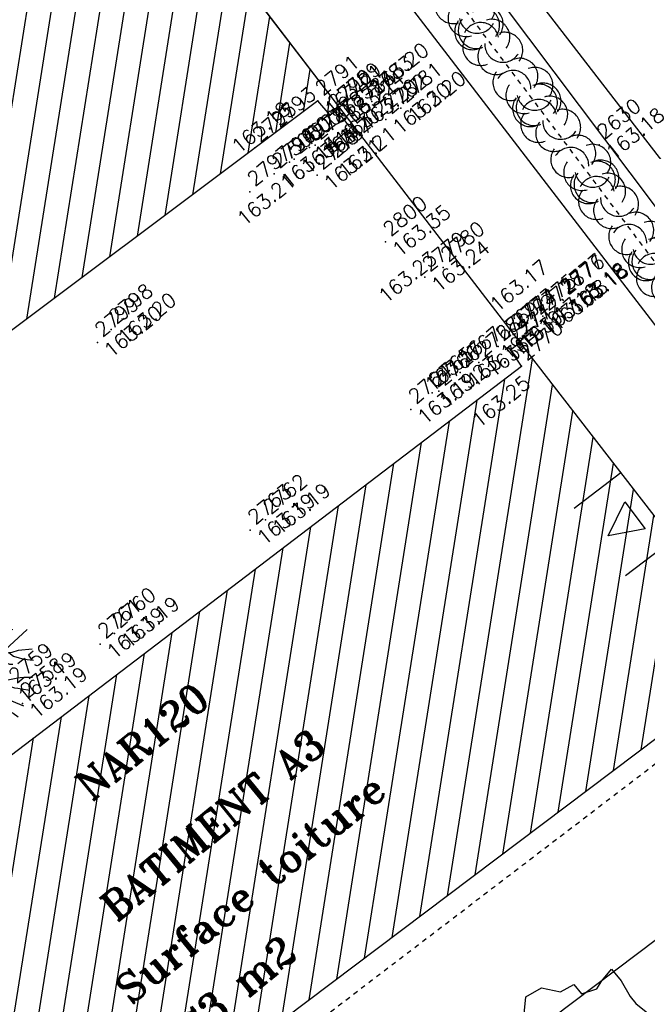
# Model space of a CAD drawing. Header units: feet. Extents: x 529188 to 529675, y 139816 to 140273.
# Tile 56 of 118: x 529431 to 529444, y 140042 to 140063. Entities that reach past the tile are written whole.
import ezdxf
from ezdxf.enums import TextEntityAlignment as Align

# ---------------------------------------------------------------- set-up
doc = ezdxf.new("R2010")
doc.units = ezdxf.units.FT
doc.header["$LTSCALE"] = 2
doc.header["$MEASUREMENT"] = 0
doc.header["$PDSIZE"] = 0.1
doc.linetypes.add('CACHE', pattern=[0.375, 0.25, -0.125])
doc.linetypes.add('CACHEX2', pattern=[0.75, 0.5, -0.25])
doc.layers.get('0').update_dxf_attribs({"linetype": 'CONTINUOUS'})
for name, color, linetype in [('ARBRES', 70, 'CONTINUOUS'), ('BATI', 10, 'CONTINUOUS'), ('BATI-HACHURES', 30, 'CONTINUOUS'), ('BORD_TOIT', 244, 'CACHE'), ('BORDURETTE', 20, 'CONTINUOUS'), ('HAIE', 80, 'CACHEX2'), ('Numéro Bâtiment', 5, 'CONTINUOUS'), ('PORTES', 14, 'CONTINUOUS'), ('TEXTES', 150, 'CONTINUOUS'), ('TOPOALT', 3, 'CONTINUOUS'), ('TOPOJIS', 7, 'CONTINUOUS'), ('TOPOJIS-GELE', 7, 'CONTINUOUS'), ('TOPOMAT', 142, 'CONTINUOUS')]:
    doc.layers.add(name, color=color, linetype=linetype)
doc.styles.add('ROMANT', font='ROMANT.SHX')
doc.styles.get("Standard").update_dxf_attribs({"font": 'ROMANS.SHX'})

# ---------------------------------------------------------------- blocks, each defined once
blk = doc.blocks.new('TCPOINT')
at = {"color": 0}
blk.add_point((0, 0), dxfattribs=at)
at = {"layer": 'TOPOALT'}
blk.add_attdef('ALT', text='', height=0.3, dxfattribs=at).set_placement((0.1, -0.1), align=Align.TOP_LEFT)
at = {"layer": 'TOPOMAT'}
blk.add_attdef('MAT', (0.1, 0.1), '', height=0.3, dxfattribs=at)
blk = doc.blocks.new('190')
for p, q in [((0.052, 0), (-0.052, 0)), ((0, -0.052), (0, 0.052))]:
    blk.add_line(p, q)
for points in [[(-0.084, 0.235), (-0.076, 0.245), (-0.062, 0.33), (-0.074, 0.466), (-0.144, 0.639), (-0.44, 1.229), (-0.646, 1.539), (-0.688, 1.589), (-0.738, 1.896)], [(-0.619, 1.938), (-0.559, 1.732), (-0.46, 1.523), (-0.354, 1.285), (-0.291, 1.169), (-0.206, 1.053), (-0.142, 0.946), (-0.07, 0.952), (-0.02, 0.98), (0.016, 1.059), (0.061, 1.245), (0.098, 1.367), (0.171, 1.51), (0.208, 1.653), (0.282, 1.81), (0.336, 2.007)], [(-0.329, 1.239), (-0.245, 1.528), (-0.28, 2.015)], [(-0.09, 2.033), (-0.007, 1.626), (0.102, 1.375)], [(0.437, 0.574), (0.37, 0.496), (0.276, 0.425), (0.182, 0.369), (0.097, 0.362), (0.039, 0.398), (-0.01, 0.492), (-0.038, 0.629), (-0.043, 0.765), (-0.014, 0.901), (0.002, 1.001), (0.132, 1.122), (0.27, 1.286), (0.378, 1.415), (0.51, 1.6), (0.67, 1.921)], [(0.405, 1.994), (0.376, 1.859), (0.388, 1.766), (0.396, 1.687), (0.438, 1.6), (0.48, 1.557), (0.566, 1.542), (0.639, 1.591), (0.746, 1.669), (0.873, 1.838)], [(-0.144, 0.639), (-0.647, 0.843), (-0.975, 1.17), (-1.062, 1.55), (-1.169, 1.665)], [(-0.44, 1.229), (-0.82, 1.291), (-0.941, 1.636), (-0.968, 1.79)], [(0.686, 0.829), (0.676, 0.931), (0.713, 1.067), (0.728, 1.196), (0.773, 1.303), (0.838, 1.425), (0.926, 1.625), (1.021, 1.76)], [(0.711, 1.062), (0.821, 1.152), (0.894, 1.223), (0.995, 1.308), (1.082, 1.401), (1.24, 1.613)], [(-1.176, 0.542), (-1.281, 0.892), (-1.358, 1.058), (-1.428, 1.273), (-1.465, 1.412)], [(-0.975, 1.17), (-1.217, 1.309)], [(0.132, 1.122), (0.476, 1.119), (0.579, 1.291)], [(1.723, 0.836), (1.536, 0.765), (1.37, 0.702), (1.204, 0.625), (1.038, 0.576), (0.888, 0.52), (0.686, 0.464), (0.578, 0.437), (0.47, 0.423), (0.428, 0.452), (0.413, 0.495), (0.421, 0.545), (0.45, 0.595), (0.515, 0.666), (0.603, 0.759), (0.675, 0.816), (0.747, 0.901), (0.855, 0.994), (0.993, 1.144), (1.109, 1.257), (1.182, 1.336), (1.239, 1.392)], [(0.655, 0.801), (0.898, 0.871), (1.071, 0.985), (1.258, 1.07), (1.587, 1.273)], [(-1.807, 0.935), (-1.668, 0.889), (-1.462, 0.758), (-1.27, 0.62), (-1.148, 0.519), (-0.835, 0.351), (-0.435, 0.198), (-0.292, 0.167), (-0.199, 0.188), (-0.161, 0.191)], [(-0.647, 0.843), (-1.01, 0.877)], [(-0.396, 0.741), (-0.492, 0.981)], [(-0.435, 0.198), (-0.613, 0.549), (-0.837, 0.756), (-1.044, 0.791)], [(-0.613, 0.549), (-0.561, 0.687)], [(-1.963, 0.534), (-1.722, 0.466), (-1.45, 0.442), (-1.157, 0.397), (-0.957, 0.331), (-0.679, 0.22), (-0.472, 0.112), (-0.329, 0.06), (-0.249, 0.019)], [(1.739, -0.191), (1.585, -0.153), (1.326, -0.13), (0.983, -0.076), (0.782, -0.017), (0.653, 0.034), (0.56, 0.071), (0.504, 0.136), (0.497, 0.207), (0.526, 0.272), (0.584, 0.329), (0.678, 0.357), (0.778, 0.377), (0.872, 0.391), (0.994, 0.405), (1.13, 0.41), (1.252, 0.416), (1.374, 0.423), (1.489, 0.429), (1.633, 0.413), (1.798, 0.389), (1.999, 0.38)], [(-1.117, -0.371), (-1.319, -0.081), (-1.419, -0.002), (-1.525, 0.064), (-1.618, 0.137), (-1.796, 0.23), (-2.008, 0.328)], [(-0.472, 0.112), (-1.148, 0.135), (-1.39, 0.239)], [(-0.677, -0.381), (-0.803, -0.141), (-1.062, 0.014)], [(0.239, 0.074), (0.295, 0.074), (0.388, 0.051), (0.459, 0.029), (0.546, -0.015), (0.602, -0.073), (0.645, -0.145), (0.679, -0.217), (0.715, -0.282), (0.758, -0.347), (0.814, -0.42), (0.857, -0.485), (0.906, -0.571), (0.934, -0.636), (0.992, -0.708), (1.041, -0.781), (1.083, -0.86), (1.154, -0.918), (1.19, -0.976), (1.24, -1.019)], [(-0.168, -0.185), (-0.174, -0.214), (-0.224, -0.285), (-0.283, -0.356), (-0.362, -0.391), (-0.491, -0.383), (-0.677, -0.381), (-0.856, -0.393), (-1.143, -0.369), (-1.428, -0.274), (-1.621, -0.158), (-1.842, -0.076), (-2.034, -0.032)], [(-1.8, -0.948), (-1.67, -0.837), (-1.445, -0.632), (-1.264, -0.397), (-1.472, -0.374), (-1.679, -0.329), (-1.851, -0.227), (-2.029, -0.149)], [(-0.803, -0.141), (-0.975, -0.193)], [(0.622, -0.106), (0.681, -0.045), (0.731, -0.045), (0.832, -0.09), (0.889, -0.14), (0.953, -0.177), (1.017, -0.228), (1.074, -0.257), (1.131, -0.314), (1.174, -0.373), (1.202, -0.423), (1.238, -0.459), (1.294, -0.524)], [(1.46, -0.389), (1.367, -0.367), (1.282, -0.337), (1.21, -0.308), (1.109, -0.286), (1.053, -0.25), (1.038, -0.206), (1.039, -0.156), (1.077, -0.091)], [(1.368, -0.134), (1.384, -0.181), (1.44, -0.239), (1.468, -0.289), (1.526, -0.34), (1.582, -0.383), (1.64, -0.406), (1.698, -0.465)], [(-1.264, -0.397), (-0.985, -0.428), (-0.699, -0.452), (-0.542, -0.475), (-0.434, -0.512), (-0.378, -0.534), (-0.328, -0.584), (-0.271, -0.671), (-0.25, -0.757), (-0.288, -0.878), (-0.302, -1.008), (-0.319, -1.208), (-0.349, -1.379), (-0.43, -1.515), (-0.459, -1.601), (-0.565, -1.955)], [(0.787, -1.087), (0.644, -0.934), (0.545, -0.862), (0.459, -0.775), (0.332, -0.602), (0.261, -0.472), (0.212, -0.378), (0.163, -0.27), (0.127, -0.215)], [(-1.953, -0.569), (-1.767, -0.571), (-1.575, -0.61), (-1.443, -0.63)], [(-0.699, -0.452), (-1.01, -0.589), (-1.304, -0.796)], [(-0.219, -2.023), (-0.23, -1.674), (-0.249, -1.357), (-0.195, -0.963), (-0.143, -0.748), (-0.048, -0.549), (0.025, -0.441), (0.075, -0.413), (0.133, -0.435), (0.182, -0.5), (0.245, -0.615), (0.331, -0.709), (0.409, -0.818), (0.479, -0.912), (0.507, -0.976), (0.543, -1.042), (0.543, -1.107), (0.535, -1.163), (0.52, -1.235), (0.526, -1.35), (0.533, -1.451), (0.546, -1.551), (0.559, -1.651), (0.572, -1.745), (0.601, -1.81), (0.632, -1.934)], [(-0.048, -0.549), (0.199, -1.021), (0.182, -1.297)], [(0.859, -0.488), (1, -0.579), (1.114, -0.659), (1.27, -0.746), (1.385, -0.819), (1.513, -0.87), (1.754, -1.032)], [(0.245, -0.615), (0.406, -1.09), (0.268, -1.418), (0.406, -1.625), (0.493, -1.832)], [(1.183, -0.698), (1.926, -0.657)], [(1.328, -0.783), (1.356, -0.905), (1.426, -1.006), (1.483, -1.085), (1.622, -1.229)], [(-0.288, -0.878), (-0.682, -0.848), (-1.01, -1.004), (-1.338, -0.917)], [(-1.01, -1.004), (-1.027, -1.09)], [(-0.195, -0.963), (0.026, -1.435), (-0.077, -1.849), (-0.043, -1.935)], [(-1.662, -1.174), (-1.593, -1.125), (-1.479, -1.119), (-1.371, -1.134), (-1.257, -1.171), (-1.143, -1.222), (-1.093, -1.259), (-1.036, -1.338), (-1.009, -1.445), (-1.003, -1.524), (-0.996, -1.624), (-1.016, -1.763)], [(-0.316, -1.172), (-0.62, -1.148), (-0.835, -1.16), (-1.05, -1.229), (-1.201, -1.3), (-1.382, -1.493)], [(0.863, -1.843), (0.739, -1.603), (0.698, -1.452), (0.669, -1.345), (0.635, -1.243), (0.62, -1.208), (0.534, -1.169)], [(0.625, -1.219), (0.628, -1.193), (0.649, -1.171), (0.692, -1.193), (0.772, -1.223), (0.828, -1.26), (0.893, -1.317), (0.956, -1.426), (1.005, -1.476), (1.056, -1.534), (1.17, -1.665)], [(0.763, -1.219), (0.786, -1.151), (0.765, -1.087), (0.808, -1.087), (0.844, -1.116), (0.901, -1.174), (0.987, -1.225), (1.108, -1.291), (1.18, -1.334), (1.251, -1.378), (1.386, -1.49)], [(0.026, -1.435), (0.32, -1.625), (0.355, -1.78)], [(0.173, -1.53), (0.13, -1.832)]]:
    blk.add_lwpolyline(points)
blk.add_circle((0, 0), 0.25)
blk = doc.blocks.new('189')
h = blk.add_hatch()
h.set_pattern_fill('ANSI31', color=256, scale=0.2, style=0)
h.set_pattern_definition([(45, (-527485.07046, -148351.732363), (-0.0176776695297, 0.0176776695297), [])])
edge = h.paths.add_edge_path()
edge.add_arc((0, 0), 0.1, 0, 360)
for p, q in [((-0.311, 1.681), (-0.062, 1.93)), ((-0.062, 1.93), (0.311, 1.868)), ((0.311, 1.868), (0.56, 1.557)), ((-0.685, 1.557), (-0.56, 1.806)), ((-0.56, 1.806), (-0.311, 1.681)), ((-0.747, 1.37), (-0.685, 1.557)), ((0.56, 1.557), (0.872, 1.494)), ((0.872, 1.494), (0.872, 1.245)), ((-0.996, 1.308), (-0.747, 1.37)), ((-0.996, 1.121), (-0.996, 1.308)), ((0.872, 1.245), (1.183, 1.121)), ((1.37, 1.183), (1.681, 1.245)), ((1.681, 1.245), (1.681, 0.934)), ((-1.432, 0.934), (-1.183, 1.121)), ((-1.183, 1.121), (-0.996, 1.121)), ((1.183, 1.121), (1.37, 1.183)), ((-1.744, 0.934), (-1.432, 0.934)), ((-1.619, 0.685), (-1.744, 0.934)), ((1.681, 0.934), (1.619, 0.56)), ((-1.744, 0.623), (-1.619, 0.685)), ((-1.744, 0.249), (-1.744, 0.623)), ((1.619, 0.56), (1.619, 0.374)), ((-1.744, 0), (-1.744, 0.249)), ((1.619, 0.374), (1.681, 0.062)), ((-1.93, -0.249), (-1.744, 0)), ((1.681, 0.062), (1.432, -0.062)), ((1.432, -0.062), (1.619, -0.374)), ((-1.806, -0.498), (-1.93, -0.249)), ((1.619, -0.374), (1.681, -0.623)), ((-1.619, -0.623), (-1.806, -0.498)), ((-1.681, -0.934), (-1.619, -0.623)), ((1.868, -0.747), (1.494, -1.059)), ((1.681, -0.623), (1.868, -0.747)), ((-1.494, -0.934), (-1.681, -0.934)), ((-1.121, -1.059), (-1.494, -0.934)), ((-1.245, -1.432), (-1.121, -1.059)), ((1.494, -1.059), (1.432, -1.37)), ((0.996, -1.245), (0.81, -1.557)), ((1.432, -1.37), (0.996, -1.245)), ((-1.121, -1.744), (-1.245, -1.432)), ((-0.685, -1.494), (-0.934, -1.681)), ((-0.311, -1.494), (-0.685, -1.494)), ((-0.187, -1.806), (-0.311, -1.494)), ((0.311, -1.557), (0.062, -1.806)), ((0.311, -1.806), (0.311, -1.557)), ((0.81, -1.557), (0.81, -1.806)), ((-0.934, -1.681), (-1.121, -1.744)), ((0.062, -1.806), (-0.187, -1.806)), ((0.81, -1.806), (0.311, -1.806))]:
    blk.add_line(p, q)
blk.add_circle((0, 0), 0.1)
blk = doc.blocks.new('HAIEBASE')
at = {"layer": 'HAIE'}
for centre, start, end in [((-0.223, 0.05), 14.988, 164.4142), ((0.002, 0.141), 14.988, 164.4142), ((0.227, 0.05), 14.988, 164.4142), ((0.078, 0.086), 243.6198, 27.2304), ((-0.147, -0.129), 50.5983, 200.0244), ((0.022, -0.064), 196.6108, 340.2213), ((-0.23, -0.099), 196.6108, 340.2213), ((0.223, -0.099), 196.6108, 340.2213)]:
    blk.add_arc(centre, 0.25, start, end, dxfattribs=at)
blk = doc.blocks.new('*X27')
at = {"color": 0}
for p, q in [((527495.856, 148357.822), (527495.871, 148357.837)), ((527495.856, 148357.787), (527495.895, 148357.825)), ((527495.856, 148357.752), (527495.918, 148357.813)), ((527495.856, 148357.716), (527495.942, 148357.802)), ((527495.856, 148357.681), (527495.965, 148357.79)), ((527495.856, 148357.645), (527495.989, 148357.778)), ((527495.856, 148357.61), (527496.013, 148357.766)), ((527495.856, 148357.575), (527496.036, 148357.754)), ((527495.856, 148357.539), (527496.06, 148357.743)), ((527495.856, 148357.504), (527496.083, 148357.731)), ((527495.856, 148357.469), (527496.107, 148357.719)), ((527495.878, 148357.455), (527496.13, 148357.707)), ((527495.949, 148357.49), (527496.154, 148357.695)), ((527496.02, 148357.526), (527496.178, 148357.684)), ((527496.09, 148357.561), (527496.201, 148357.672)), ((527496.161, 148357.597), (527496.225, 148357.66)), ((527496.232, 148357.632), (527496.248, 148357.648))]:
    blk.add_line(p, q, dxfattribs=at)
blk = doc.blocks.new('320')
for p, q in [((0, 0), (0, -0.7)), ((1, 0), (1, -0.7)), ((0.5, -0.572), (0.3, -0.172)), ((0.3, -0.172), (0.7, -0.172)), ((0.7, -0.172), (0.5, -0.572))]:
    blk.add_line(p, q)
at = {"rotation": 269.9999999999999}
blk.add_blockref('*X27', (-148357.144, 527495.685), dxfattribs=at)

msp = doc.modelspace()

# ---------------------------------------------------------------- hatches: boundary and pattern name
at = {"layer": 'BATI-HACHURES'}
h = msp.add_hatch(dxfattribs=at)
h.set_pattern_fill('ANSI31', color=256, scale=4, angle=36, style=0)
edge = h.paths.add_edge_path()
edge.add_line((529425.366, 140134.255), (529419.412, 140129.687))
edge.add_line((529419.412, 140129.687), (529419.683, 140129.302))
edge.add_line((529419.683, 140129.302), (529420.035, 140129.567))
edge.add_line((529420.035, 140129.567), (529420.974, 140128.321))
edge.add_line((529420.974, 140128.321), (529416.808, 140125.181))
edge.add_line((529416.808, 140125.181), (529419.868, 140121.129))
edge.add_line((529419.868, 140121.129), (529425.428, 140113.767))
edge.add_line((529425.428, 140113.767), (529421.899, 140111.038))
edge.add_line((529421.899, 140111.038), (529430.432, 140099.721))
edge.add_line((529430.432, 140099.721), (529433.779, 140102.25))
edge.add_line((529433.779, 140102.25), (529436.218, 140099.02))
edge.add_line((529436.218, 140099.02), (529436.509, 140099.24))
edge.add_line((529436.509, 140099.24), (529437.586, 140097.815))
edge.add_line((529437.586, 140097.815), (529437.019, 140097.348))
edge.add_line((529437.019, 140097.348), (529436.696, 140097.74))
edge.add_line((529436.696, 140097.74), (529434.63, 140096.178))
edge.add_line((529434.63, 140096.178), (529434.919, 140095.795))
edge.add_line((529434.919, 140095.795), (529434.329, 140095.348))
edge.add_line((529434.329, 140095.348), (529432.881, 140097.007))
edge.add_line((529432.881, 140097.007), (529425.028, 140091.094))
edge.add_line((529425.028, 140091.094), (529426.765, 140088.326))
edge.add_line((529426.765, 140088.326), (529427.152, 140087.53))
edge.add_line((529427.152, 140087.53), (529428.49, 140085.727))
edge.add_line((529428.49, 140085.727), (529429.494, 140084.795))
edge.add_line((529429.494, 140084.795), (529431.371, 140082.692))
edge.add_line((529431.371, 140082.692), (529439.216, 140088.61))
edge.add_line((529439.216, 140088.61), (529437.857, 140090.412))
edge.add_line((529437.857, 140090.412), (529438.643, 140091.015))
edge.add_line((529438.643, 140091.015), (529439.791, 140089.512))
edge.add_arc((529440.709, 140090.29), 1.204, 220.2595, 393.932)
edge.add_line((529441.708, 140090.962), (529440.548, 140092.475))
edge.add_line((529440.548, 140092.475), (529441.191, 140092.967))
edge.add_line((529441.191, 140092.967), (529466.702, 140059.23))
edge.add_line((529466.702, 140059.23), (529468.639, 140060.666))
edge.add_line((529468.639, 140060.666), (529474.943, 140052.226))
edge.add_line((529474.943, 140052.226), (529486.871, 140061.153))
edge.add_line((529486.871, 140061.153), (529486.466, 140061.693))
edge.add_line((529486.466, 140061.693), (529488.531, 140063.238))
edge.add_line((529488.531, 140063.238), (529488.941, 140062.691))
edge.add_line((529488.941, 140062.691), (529500.861, 140071.66))
edge.add_line((529500.861, 140071.66), (529497.23, 140076.506))
edge.add_line((529497.23, 140076.506), (529498.46, 140077.428))
edge.add_line((529498.46, 140077.428), (529498.862, 140076.887))
edge.add_line((529498.862, 140076.887), (529499.641, 140077.466))
edge.add_line((529499.641, 140077.466), (529499.514, 140077.639))
edge.add_line((529499.514, 140077.639), (529501.086, 140078.871))
edge.add_line((529501.086, 140078.871), (529497.717, 140083.382))
edge.add_line((529497.717, 140083.382), (529496.095, 140082.178))
edge.add_line((529496.095, 140082.178), (529495.962, 140082.341))
edge.add_line((529495.962, 140082.341), (529494.774, 140081.437))
edge.add_line((529494.774, 140081.437), (529494.006, 140082.458))
edge.add_line((529494.006, 140082.458), (529487.821, 140090.68))
edge.add_line((529487.821, 140090.68), (529473.05, 140079.579))
edge.add_line((529473.05, 140079.579), (529472.967, 140079.712))
edge.add_line((529472.967, 140079.712), (529470.57, 140077.835))
edge.add_line((529470.57, 140077.835), (529471.905, 140076.036))
edge.add_line((529471.905, 140076.036), (529470.385, 140074.887))
edge.add_line((529470.385, 140074.887), (529447.511, 140105.116))
edge.add_line((529447.511, 140105.116), (529447.994, 140105.505))
edge.add_line((529447.994, 140105.505), (529447.857, 140105.729))
edge.add_line((529447.857, 140105.729), (529447.579, 140105.525))
edge.add_line((529447.579, 140105.525), (529444.385, 140109.617))
edge.add_line((529444.385, 140109.617), (529446.459, 140111.192))
edge.add_line((529446.459, 140111.192), (529446.546, 140111.097))
edge.add_line((529446.546, 140111.097), (529446.74, 140111.259))
edge.add_line((529446.74, 140111.259), (529446.657, 140111.415))
edge.add_line((529446.657, 140111.415), (529446.55, 140111.339))
edge.add_line((529446.55, 140111.339), (529443.413, 140115.698))
edge.add_line((529443.413, 140115.698), (529443.202, 140115.533))
edge.add_line((529443.202, 140115.533), (529443.275, 140115.436))
edge.add_line((529443.275, 140115.436), (529441.217, 140113.894))
edge.add_line((529441.217, 140113.894), (529438.095, 140118.025))
edge.add_line((529438.095, 140118.025), (529438.389, 140118.239))
edge.add_line((529438.389, 140118.239), (529438.225, 140118.429))
edge.add_line((529438.225, 140118.429), (529437.731, 140118.074))
edge.add_line((529437.731, 140118.074), (529425.366, 140134.255))
h = msp.add_hatch(dxfattribs=at)
h.set_pattern_fill('ANSI31', color=256, scale=4, angle=36, style=0)
h.paths.add_polyline_path([(529414.274, 140053.905), (529415.956, 140055.17), (529416.154, 140054.936), (529432.21, 140067.102), (529431.964, 140067.421), (529432.158, 140067.56), (529437.317, 140060.816), (529437.128, 140060.664), (529436.868, 140060.958), (529420.731, 140048.87), (529420.968, 140048.553), (529419.305, 140047.292)])
h = msp.add_hatch(dxfattribs=at)
h.set_pattern_fill('ANSI31', color=256, scale=4, angle=36, style=0)
h.paths.add_polyline_path([(529446.303, 140049.183), (529446.077, 140049.013), (529445.907, 140049.239), (529429.837, 140037.137), (529429.977, 140036.951), (529428.362, 140035.732), (529423.25, 140042.316), (529424.88, 140043.55), (529425.057, 140043.236), (529441.102, 140055.45), (529440.871, 140055.793), (529441.061, 140055.946)])

# ---------------------------------------------------------------- linework, layer by layer
at = {"layer": 'BATI'}
msp.add_lwpolyline([(529414.274, 140053.905), (529415.956, 140055.17), (529416.154, 140054.936), (529432.21, 140067.102), (529431.964, 140067.421), (529432.15, 140067.554), (529437.317, 140060.816), (529437.128, 140060.664), (529436.868, 140060.958), (529420.731, 140048.87), (529420.968, 140048.553), (529419.305, 140047.292)], close=True, dxfattribs=at)
at = {"layer": 'BATI', "flags": 128}
for points in [[(529432.158, 140067.56), (529437.317, 140060.816)], [(529437.317, 140060.816), (529437.128, 140060.664), (529436.868, 140060.958), (529420.731, 140048.87), (529420.968, 140048.553), (529419.305, 140047.292)], [(529423.25, 140042.316), (529424.88, 140043.55), (529425.057, 140043.236), (529441.102, 140055.45), (529440.871, 140055.793), (529441.061, 140055.946)], [(529441.061, 140055.946), (529445.605, 140050.083)], [(529446.303, 140049.183), (529446.077, 140049.013), (529445.907, 140049.239), (529429.837, 140037.137), (529429.977, 140036.951), (529428.362, 140035.732)]]:
    msp.add_lwpolyline(points, dxfattribs=at)
at = {"layer": 'BORD_TOIT', "ltscale": 0.005, "flags": 128}
msp.add_lwpolyline([(529446.116, 140048.899), (529430.131, 140036.701)], dxfattribs=at)
at = {"layer": 'BORDURETTE', "flags": 128}
for points in [[(529462.534, 140060.774), (529450.335, 140051.545), (529435.293, 140071.015)], [(529434.889, 140070.714), (529449.705, 140051.022), (529448.577, 140050.194), (529433.558, 140069.738)], [(529437.317, 140060.816), (529441.061, 140055.946)], [(529449.165, 140047.516), (529422.086, 140027.112)]]:
    msp.add_lwpolyline(points, dxfattribs=at)
at = {"layer": 'HAIE', "ltscale": 0.005, "flags": 128}
msp.add_lwpolyline([(529449.141, 140050.608), (529434.334, 140070.293)], dxfattribs=at)

# ---------------------------------------------------------------- block references
at = {"layer": 'ARBRES'}
for name, p, rotation in [('190', (529428.927, 140049.27), 39.33073407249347), ('189', (529442.46, 140040.906), 39.33073407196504)]:
    msp.add_blockref(name, p, dxfattribs=dict(at, rotation=rotation))
at = {"layer": 'HAIE', "ltscale": 0.005, "xscale": 1.5, "yscale": 1.5, "zscale": 1.5}
for p, rotation in [((529440.004, 140062.755), 306.9502113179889), ((529440.425, 140062.196), 126.9502113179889), ((529441.206, 140061.157), 306.9502113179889), ((529441.627, 140060.598), 126.9502113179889), ((529442.408, 140059.559), 306.9502113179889), ((529442.829, 140058.999), 126.9502113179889), ((529443.611, 140057.96), 306.9502113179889), ((529444.032, 140057.401), 126.9502113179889)]:
    msp.add_blockref('HAIEBASE', p, dxfattribs=dict(at, rotation=rotation))
at = {"layer": 'PORTES', "xscale": 1.759999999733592, "yscale": 1.744759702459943, "zscale": 1.744759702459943, "rotation": 307.4166445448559}
msp.add_blockref('320', (529443.16, 140053.237), dxfattribs=at)
at = {"layer": 'TOPOJIS'}
ref = msp.add_blockref('TCPOINT', (529437.987, 140060.947), dxfattribs=at)
ref.add_attrib('MAT', '2783', (529438.087, 140061.047), dxfattribs={"layer": 'TOPOMAT', "height": 0.3, "rotation": 39.3307})
ref.add_attrib('ALT', '163.20', dxfattribs={"layer": 'TOPOALT', "height": 0.3, "rotation": 39.3307}).set_placement((529437.922, 140061.299), align=Align.TOP_LEFT)
ref = msp.add_blockref('TCPOINT', (529435.964, 140060.291), dxfattribs=at)
ref.add_attrib('MAT', '2793', (529436.064, 140060.391), dxfattribs={"layer": 'TOPOMAT', "height": 0.3, "rotation": 39.3307})
ref = msp.add_blockref('TCPOINT', (529435.559, 140059.986), dxfattribs=at)
ref.add_attrib('MAT', '2795', (529435.659, 140060.086), dxfattribs={"layer": 'TOPOMAT', "height": 0.3, "rotation": 39.3307})
ref.add_attrib('ALT', '163.18', dxfattribs={"layer": 'TOPOALT', "height": 0.3, "rotation": 39.3307}).set_placement((529435.04, 140060.077), align=Align.TOP_LEFT)
ref = msp.add_blockref('TCPOINT', (529436.696, 140059.993), dxfattribs=at)
ref.add_attrib('MAT', '5000', (529436.796, 140060.093), dxfattribs={"layer": 'TOPOMAT', "height": 0.3, "rotation": 39.3307})
ref = msp.add_blockref('TCPOINT', (529442.715, 140060.051), dxfattribs=at)
ref.add_attrib('MAT', '2630', (529442.815, 140060.151), dxfattribs={"layer": 'TOPOMAT', "height": 0.3, "rotation": 39.3307})
ref.add_attrib('ALT', '163.18', dxfattribs={"layer": 'TOPOALT', "height": 0.3, "rotation": 39.3307}).set_placement((529442.815, 140059.951), align=Align.TOP_LEFT)
ref = msp.add_blockref('TCPOINT', (529436.282, 140059.688), dxfattribs=at)
ref.add_attrib('MAT', '5000', (529436.382, 140059.788), dxfattribs={"layer": 'TOPOMAT', "height": 0.3, "rotation": 39.3307})
ref = msp.add_blockref('TCPOINT', (529435.454, 140059.072), dxfattribs=at)
ref.add_attrib('MAT', '2797', (529435.554, 140059.172), dxfattribs={"layer": 'TOPOMAT', "height": 0.3, "rotation": 39.3307})
ref.add_attrib('ALT', '163.21', dxfattribs={"layer": 'TOPOALT', "height": 0.3, "rotation": 39.3307}).set_placement((529435.153, 140058.576), align=Align.TOP_LEFT)
ref = msp.add_blockref('TCPOINT', (529438.276, 140058.031), dxfattribs=at)
ref.add_attrib('MAT', '2800', (529438.376, 140058.131), dxfattribs={"layer": 'TOPOMAT', "height": 0.3, "rotation": 39.3307})
ref.add_attrib('ALT', '163.35', dxfattribs={"layer": 'TOPOALT', "height": 0.3, "rotation": 39.3307}).set_placement((529438.376, 140057.931), align=Align.TOP_LEFT)
ref = msp.add_blockref('TCPOINT', (529439.472, 140057.502), dxfattribs=at)
ref.add_attrib('MAT', '2780', (529439.572, 140057.602), dxfattribs={"layer": 'TOPOMAT', "height": 0.3, "rotation": 39.3307})
ref.add_attrib('ALT', '163.23', dxfattribs={"layer": 'TOPOALT', "height": 0.3, "rotation": 39.3307}).set_placement((529438.089, 140056.97), align=Align.TOP_LEFT)
ref = msp.add_blockref('TCPOINT', (529440.968, 140056.124), dxfattribs=at)
ref.add_attrib('MAT', '2774', (529441.068, 140056.224), dxfattribs={"layer": 'TOPOMAT', "height": 0.3, "rotation": 39.3307})
ref.add_attrib('ALT', '163.17', dxfattribs={"layer": 'TOPOALT', "height": 0.3, "rotation": 39.3307}).set_placement((529440.404, 140056.792), align=Align.TOP_LEFT)
ref = msp.add_blockref('TCPOINT', (529432.577, 140056.212), dxfattribs=at)
ref.add_attrib('MAT', '2798', (529432.677, 140056.312), dxfattribs={"layer": 'TOPOMAT', "height": 0.3, "rotation": 39.3307})
ref.add_attrib('ALT', '163.20', dxfattribs={"layer": 'TOPOALT', "height": 0.3, "rotation": 39.3307}).set_placement((529432.677, 140056.112), align=Align.TOP_LEFT)
ref = msp.add_blockref('TCPOINT', (529440.871, 140055.793), dxfattribs=at)
ref.add_attrib('MAT', '2771', (529440.971, 140055.893), dxfattribs={"layer": 'TOPOMAT', "height": 0.3, "rotation": 39.3307})
ref = msp.add_blockref('TCPOINT', (529441.061, 140055.946), dxfattribs=at)
ref.add_attrib('MAT', '2772', (529441.161, 140056.046), dxfattribs={"layer": 'TOPOMAT', "height": 0.3, "rotation": 39.3307})
ref = msp.add_blockref('TCPOINT', (529439.383, 140054.932), dxfattribs=at)
ref.add_attrib('MAT', '2766', (529439.483, 140055.032), dxfattribs={"layer": 'TOPOMAT', "height": 0.3, "rotation": 39.3307})
ref.add_attrib('ALT', '163.16', dxfattribs={"layer": 'TOPOALT', "height": 0.3, "rotation": 39.3307}).set_placement((529439.054, 140055.131), align=Align.TOP_LEFT)
ref = msp.add_blockref('TCPOINT', (529435.466, 140052.049), dxfattribs=at)
ref.add_attrib('MAT', '2763', (529435.566, 140052.149), dxfattribs={"layer": 'TOPOMAT', "height": 0.3, "rotation": 39.3307})
ref.add_attrib('ALT', '163.19', dxfattribs={"layer": 'TOPOALT', "height": 0.3, "rotation": 39.3307}).set_placement((529435.566, 140051.949), align=Align.TOP_LEFT)
ref = msp.add_blockref('TCPOINT', (529432.645, 140049.905), dxfattribs=at)
ref.add_attrib('MAT', '2760', (529432.745, 140050.005), dxfattribs={"layer": 'TOPOMAT', "height": 0.3, "rotation": 39.3307})
ref.add_attrib('ALT', '163.19', dxfattribs={"layer": 'TOPOALT', "height": 0.3, "rotation": 39.3307}).set_placement((529432.745, 140049.805), align=Align.TOP_LEFT)
ref = msp.add_blockref('TCPOINT', (529430.734, 140048.447), dxfattribs=at)
ref.add_attrib('MAT', '2758', (529430.834, 140048.547), dxfattribs={"layer": 'TOPOMAT', "height": 0.3, "rotation": 39.3307})
ref.add_attrib('ALT', '163.19', dxfattribs={"layer": 'TOPOALT', "height": 0.3, "rotation": 39.3307}).set_placement((529430.834, 140048.347), align=Align.TOP_LEFT)
at = {"layer": 'TOPOJIS-GELE'}
ref = msp.add_blockref('TCPOINT', (529436.868, 140060.958), dxfattribs=at)
ref.add_attrib('MAT', '2791', (529436.968, 140061.058), dxfattribs={"layer": 'TOPOMAT', "height": 0.3, "rotation": 39.3307})
ref.add_attrib('ALT', '163.21', dxfattribs={"layer": 'TOPOALT', "height": 0.3, "rotation": 39.3307}).set_placement((529436.968, 140060.858), align=Align.TOP_LEFT)
ref = msp.add_blockref('TCPOINT', (529437.317, 140060.816), dxfattribs=at)
ref.add_attrib('MAT', '2789', (529437.417, 140060.916), dxfattribs={"layer": 'TOPOMAT', "height": 0.3, "rotation": 39.3307})
ref.add_attrib('ALT', '163.24', dxfattribs={"layer": 'TOPOALT', "height": 0.3, "rotation": 39.3307}).set_placement((529437.417, 140060.716), align=Align.TOP_LEFT)
ref = msp.add_blockref('TCPOINT', (529438.592, 140060.812), dxfattribs=at)
ref.add_attrib('MAT', '2781', (529438.692, 140060.912), dxfattribs={"layer": 'TOPOMAT', "height": 0.3, "rotation": 39.3307})
ref.add_attrib('ALT', '163.20', dxfattribs={"layer": 'TOPOALT', "height": 0.3, "rotation": 39.3307}).set_placement((529438.692, 140060.712), align=Align.TOP_LEFT)
ref = msp.add_blockref('TCPOINT', (529437.128, 140060.664), dxfattribs=at)
ref.add_attrib('MAT', '2790', (529437.228, 140060.764), dxfattribs={"layer": 'TOPOMAT', "height": 0.3, "rotation": 39.3307})
ref.add_attrib('ALT', '163.21', dxfattribs={"layer": 'TOPOALT', "height": 0.3, "rotation": 39.3307}).set_placement((529437.228, 140060.564), align=Align.TOP_LEFT)
ref = msp.add_blockref('TCPOINT', (529437.606, 140060.654), dxfattribs=at)
ref.add_attrib('MAT', '2784', (529437.706, 140060.754), dxfattribs={"layer": 'TOPOMAT', "height": 0.3, "rotation": 39.3307})
ref.add_attrib('ALT', '163.20', dxfattribs={"layer": 'TOPOALT', "height": 0.3, "rotation": 39.3307}).set_placement((529437.706, 140060.554), align=Align.TOP_LEFT)
ref = msp.add_blockref('TCPOINT', (529438.281, 140060.577), dxfattribs=at)
ref.add_attrib('MAT', '2782', (529438.381, 140060.677), dxfattribs={"layer": 'TOPOMAT', "height": 0.3, "rotation": 39.3307})
ref.add_attrib('ALT', '163.20', dxfattribs={"layer": 'TOPOALT', "height": 0.3, "rotation": 39.3307}).set_placement((529438.381, 140060.477), align=Align.TOP_LEFT)
ref = msp.add_blockref('TCPOINT', (529437.17, 140060.373), dxfattribs=at)
ref.add_attrib('MAT', '2785', (529437.27, 140060.473), dxfattribs={"layer": 'TOPOMAT', "height": 0.3, "rotation": 39.3307})
ref.add_attrib('ALT', '163.22', dxfattribs={"layer": 'TOPOALT', "height": 0.3, "rotation": 39.3307}).set_placement((529437.27, 140060.273), align=Align.TOP_LEFT)
ref = msp.add_blockref('TCPOINT', (529436.81, 140060.041), dxfattribs=at)
ref.add_attrib('MAT', '2786', (529436.91, 140060.141), dxfattribs={"layer": 'TOPOMAT', "height": 0.3, "rotation": 39.3307})
ref.add_attrib('ALT', '163.20', dxfattribs={"layer": 'TOPOALT', "height": 0.3, "rotation": 39.3307}).set_placement((529436.91, 140059.941), align=Align.TOP_LEFT)
ref = msp.add_blockref('TCPOINT', (529436.378, 140059.75), dxfattribs=at)
ref.add_attrib('MAT', '2792', (529436.478, 140059.85), dxfattribs={"layer": 'TOPOMAT', "height": 0.3, "rotation": 39.3307})
ref.add_attrib('ALT', '163.19', dxfattribs={"layer": 'TOPOALT', "height": 0.3, "rotation": 39.3307}).set_placement((529436.478, 140059.65), align=Align.TOP_LEFT)
ref = msp.add_blockref('TCPOINT', (529437.148, 140059.661), dxfattribs=at)
ref.add_attrib('MAT', '2787', (529437.248, 140059.761), dxfattribs={"layer": 'TOPOMAT', "height": 0.3, "rotation": 39.3307})
ref.add_attrib('ALT', '163.21', dxfattribs={"layer": 'TOPOALT', "height": 0.3, "rotation": 39.3307}).set_placement((529437.248, 140059.561), align=Align.TOP_LEFT)
ref = msp.add_blockref('TCPOINT', (529435.962, 140059.448), dxfattribs=at)
ref.add_attrib('MAT', '2794', (529436.062, 140059.548), dxfattribs={"layer": 'TOPOMAT', "height": 0.3, "rotation": 39.3307})
ref.add_attrib('ALT', '163.15', dxfattribs={"layer": 'TOPOALT', "height": 0.3, "rotation": 39.3307}).set_placement((529436.062, 140059.348), align=Align.TOP_LEFT)
ref = msp.add_blockref('TCPOINT', (529435.964, 140059.448), dxfattribs=at)
ref.add_attrib('MAT', '2796', (529436.064, 140059.548), dxfattribs={"layer": 'TOPOMAT', "height": 0.3, "rotation": 39.3307})
ref.add_attrib('ALT', '163.14', dxfattribs={"layer": 'TOPOALT', "height": 0.3, "rotation": 39.3307}).set_placement((529436.064, 140059.348), align=Align.TOP_LEFT)
ref = msp.add_blockref('TCPOINT', (529436.856, 140059.418), dxfattribs=at)
ref.add_attrib('MAT', '2788', (529436.956, 140059.518), dxfattribs={"layer": 'TOPOMAT', "height": 0.3, "rotation": 39.3307})
ref.add_attrib('ALT', '163.21', dxfattribs={"layer": 'TOPOALT', "height": 0.3, "rotation": 39.3307}).set_placement((529436.956, 140059.318), align=Align.TOP_LEFT)
ref = msp.add_blockref('TCPOINT', (529439.089, 140057.298), dxfattribs=at)
ref.add_attrib('MAT', '2779', (529439.189, 140057.398), dxfattribs={"layer": 'TOPOMAT', "height": 0.3, "rotation": 39.3307})
ref.add_attrib('ALT', '163.24', dxfattribs={"layer": 'TOPOALT', "height": 0.3, "rotation": 39.3307}).set_placement((529439.189, 140057.198), align=Align.TOP_LEFT)
ref = msp.add_blockref('TCPOINT', (529441.941, 140056.837), dxfattribs=at)
ref.add_attrib('MAT', '2777', (529442.041, 140056.937), dxfattribs={"layer": 'TOPOMAT', "height": 0.3, "rotation": 39.3307})
ref.add_attrib('ALT', '163.18', dxfattribs={"layer": 'TOPOALT', "height": 0.3, "rotation": 39.3307}).set_placement((529442.041, 140056.737), align=Align.TOP_LEFT)
ref = msp.add_blockref('TCPOINT', (529441.966, 140056.82), dxfattribs=at)
ref.add_attrib('MAT', '2776', (529442.066, 140056.92), dxfattribs={"layer": 'TOPOMAT', "height": 0.3, "rotation": 39.3307})
ref.add_attrib('ALT', '163.18', dxfattribs={"layer": 'TOPOALT', "height": 0.3, "rotation": 39.3307}).set_placement((529442.066, 140056.72), align=Align.TOP_LEFT)
ref = msp.add_blockref('TCPOINT', (529441.373, 140056.411), dxfattribs=at)
ref.add_attrib('MAT', '2775', (529441.473, 140056.511), dxfattribs={"layer": 'TOPOMAT', "height": 0.3, "rotation": 39.3307})
ref.add_attrib('ALT', '163.18', dxfattribs={"layer": 'TOPOALT', "height": 0.3, "rotation": 39.3307}).set_placement((529441.473, 140056.311), align=Align.TOP_LEFT)
ref = msp.add_blockref('TCPOINT', (529441.542, 140056.49), dxfattribs=at)
ref.add_attrib('MAT', '2778', (529441.642, 140056.59), dxfattribs={"layer": 'TOPOMAT', "height": 0.3, "rotation": 39.3307})
ref.add_attrib('ALT', '163.18', dxfattribs={"layer": 'TOPOALT', "height": 0.3, "rotation": 39.3307}).set_placement((529441.642, 140056.39), align=Align.TOP_LEFT)
ref = msp.add_blockref('TCPOINT', (529440.929, 140056.112), dxfattribs=at)
ref.add_attrib('MAT', '2773', (529441.029, 140056.212), dxfattribs={"layer": 'TOPOMAT', "height": 0.3, "rotation": 39.3307})
ref.add_attrib('ALT', '163.17', dxfattribs={"layer": 'TOPOALT', "height": 0.3, "rotation": 39.3307}).set_placement((529441.029, 140056.012), align=Align.TOP_LEFT)
ref = msp.add_blockref('TCPOINT', (529432.289, 140055.941), dxfattribs=at)
ref.add_attrib('MAT', '2799', (529432.389, 140056.041), dxfattribs={"layer": 'TOPOMAT', "height": 0.3, "rotation": 39.3307})
ref.add_attrib('ALT', '163.20', dxfattribs={"layer": 'TOPOALT', "height": 0.3, "rotation": 39.3307}).set_placement((529432.389, 140055.841), align=Align.TOP_LEFT)
ref = msp.add_blockref('TCPOINT', (529440.611, 140055.86), dxfattribs=at)
ref.add_attrib('MAT', '2769', (529440.711, 140055.96), dxfattribs={"layer": 'TOPOMAT', "height": 0.3, "rotation": 39.3307})
ref.add_attrib('ALT', '163.19', dxfattribs={"layer": 'TOPOALT', "height": 0.3, "rotation": 39.3307}).set_placement((529440.711, 140055.76), align=Align.TOP_LEFT)
ref = msp.add_blockref('TCPOINT', (529441.102, 140055.45), dxfattribs=at)
ref.add_attrib('MAT', '2770', (529441.202, 140055.55), dxfattribs={"layer": 'TOPOMAT', "height": 0.3, "rotation": 39.3307})
ref.add_attrib('ALT', '163.25', dxfattribs={"layer": 'TOPOALT', "height": 0.3, "rotation": 39.3307}).set_placement((529440.027, 140054.386), align=Align.TOP_LEFT)
ref = msp.add_blockref('TCPOINT', (529440.215, 140055.531), dxfattribs=at)
ref.add_attrib('MAT', '2768', (529440.315, 140055.631), dxfattribs={"layer": 'TOPOMAT', "height": 0.3, "rotation": 39.3307})
ref.add_attrib('ALT', '163.19', dxfattribs={"layer": 'TOPOALT', "height": 0.3, "rotation": 39.3307}).set_placement((529440.315, 140055.431), align=Align.TOP_LEFT)
ref = msp.add_blockref('TCPOINT', (529439.828, 140055.323), dxfattribs=at)
ref.add_attrib('MAT', '2767', (529439.928, 140055.423), dxfattribs={"layer": 'TOPOMAT', "height": 0.3, "rotation": 39.3307})
ref.add_attrib('ALT', '163.19', dxfattribs={"layer": 'TOPOALT', "height": 0.3, "rotation": 39.3307}).set_placement((529439.928, 140055.223), align=Align.TOP_LEFT)
ref = msp.add_blockref('TCPOINT', (529439.244, 140054.899), dxfattribs=at)
ref.add_attrib('MAT', '2765', (529439.344, 140054.999), dxfattribs={"layer": 'TOPOMAT', "height": 0.3, "rotation": 39.3307})
ref.add_attrib('ALT', '163.23', dxfattribs={"layer": 'TOPOALT', "height": 0.3, "rotation": 39.3307}).set_placement((529439.344, 140054.799), align=Align.TOP_LEFT)
ref = msp.add_blockref('TCPOINT', (529438.801, 140054.555), dxfattribs=at)
ref.add_attrib('MAT', '2764', (529438.901, 140054.655), dxfattribs={"layer": 'TOPOMAT', "height": 0.3, "rotation": 39.3307})
ref.add_attrib('ALT', '163.19', dxfattribs={"layer": 'TOPOALT', "height": 0.3, "rotation": 39.3307}).set_placement((529438.901, 140054.455), align=Align.TOP_LEFT)
ref = msp.add_blockref('TCPOINT', (529435.78, 140052.261), dxfattribs=at)
ref.add_attrib('MAT', '2762', (529435.88, 140052.361), dxfattribs={"layer": 'TOPOMAT', "height": 0.3, "rotation": 39.3307})
ref.add_attrib('ALT', '163.19', dxfattribs={"layer": 'TOPOALT', "height": 0.3, "rotation": 39.3307}).set_placement((529435.88, 140052.161), align=Align.TOP_LEFT)
ref = msp.add_blockref('TCPOINT', (529432.348, 140049.684), dxfattribs=at)
ref.add_attrib('MAT', '2761', (529432.448, 140049.784), dxfattribs={"layer": 'TOPOMAT', "height": 0.3, "rotation": 39.3307})
ref.add_attrib('ALT', '163.19', dxfattribs={"layer": 'TOPOALT', "height": 0.3, "rotation": 39.3307}).set_placement((529432.448, 140049.584), align=Align.TOP_LEFT)
ref = msp.add_blockref('TCPOINT', (529430.5, 140048.757), dxfattribs=at)
ref.add_attrib('MAT', '2759', (529430.6, 140048.857), dxfattribs={"layer": 'TOPOMAT', "height": 0.3, "rotation": 39.3307})
ref.add_attrib('ALT', '163.19', dxfattribs={"layer": 'TOPOALT', "height": 0.3, "rotation": 39.3307}).set_placement((529430.6, 140048.657), align=Align.TOP_LEFT)

# ---------------------------------------------------------------- texts
at = {"layer": 'Numéro Bâtiment', "style": 'ROMANT'}
msp.add_text('NAR120', height=0.6, rotation=39.3307, dxfattribs=at).set_placement((529432.161, 140046.406))
at = {"layer": 'TEXTES', "style": 'ROMANT'}
msp.add_text('BATIMENT A3', height=0.6, rotation=39.3307, dxfattribs=at).set_placement((529432.679, 140043.897))
at = {"layer": 'TEXTES', "color": 1, "style": 'ROMANT'}
for s, p in [('Surface toiture', (529432.989, 140042.186)), ('173 m2', (529433.888, 140041.089))]:
    msp.add_text(s, height=0.6, rotation=39.3307, dxfattribs=at).set_placement(p)

doc.saveas('drawing.dxf')
